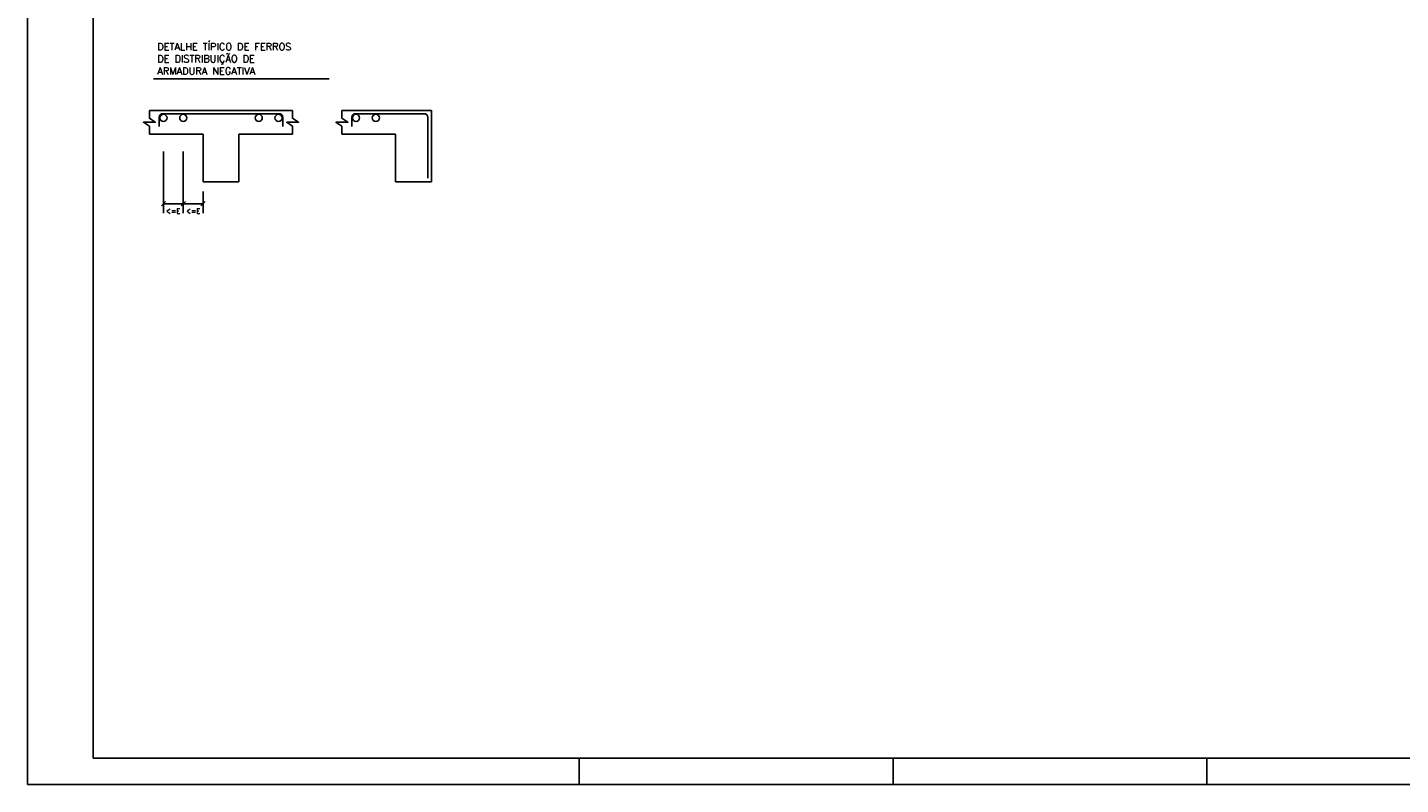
# Model space of a CAD drawing. Extents: x 0 to 119, y 0 to 84.
# Tile 1 of 14: x 0 to 52, y 0 to 29. Entities that reach past the tile are written whole.
import ezdxf

# ---------------------------------------------------------------- set-up
doc = ezdxf.new("R2010")
doc.units = 0
doc.header["$MEASUREMENT"] = 0
for name, color, linetype in [('1', 1, 'CONTINUOUS'), ('2', 2, 'CONTINUOUS'), ('3', 3, 'CONTINUOUS'), ('6', 6, 'CONTINUOUS'), ('8', 8, 'CONTINUOUS')]:
    doc.layers.add(name, color=color, linetype=linetype)
doc.styles.get("Standard").update_dxf_attribs({"font": 'ROMANS.SHX'})

msp = doc.modelspace()

# ---------------------------------------------------------------- linework, layer by layer
at = {"layer": '1', "linetype": 'Continuous'}
for p, q in [((0, 0), (0, 84.099998)), ((21, 0), (21, 1)), ((32.950001, 0), (32.950001, 1)), ((44.900002, 0), (44.900002, 1)), ((0, 0), (118.900002, 0))]:
    msp.add_line(p, q, dxfattribs=at)
at = {"layer": '2', "linetype": 'Continuous'}
for p, q in [((4.797045, 26.878344), (11.488079, 26.878344)), ((4.640392, 25.673122), (10.094938, 25.673122)), ((11.970999, 25.673122), (15.38009, 25.673122)), ((15.38009, 22.945849), (15.38009, 25.673122)), ((4.640392, 24.764031), (6.685847, 24.764031)), ((6.685847, 24.764031), (6.685847, 22.945849)), ((8.049483, 22.945849), (8.049483, 24.764031)), ((8.049483, 24.764031), (10.094938, 24.764031)), ((11.970999, 24.764031), (14.016454, 24.764031)), ((14.016454, 24.764031), (14.016454, 22.945849)), ((5.176857, 21.753139), (5.176857, 24.108458)), ((5.931348, 21.753139), (5.931348, 24.108458)), ((6.685847, 22.945849), (8.049483, 22.945849)), ((6.685847, 22.582218), (6.685847, 21.753139)), ((14.016454, 22.945849), (15.38009, 22.945849)), ((5.096505, 22.036425), (5.257208, 22.197114)), ((5.176857, 22.116769), (5.931348, 22.116769)), ((5.850997, 22.036425), (6.0117, 22.197114)), ((5.850997, 22.036425), (6.0117, 22.197114)), ((5.931348, 22.116769), (6.685847, 22.116769)), ((6.605496, 22.036425), (6.766198, 22.197114))]:
    msp.add_line(p, q, dxfattribs=at)
for points in [[(4.640392, 25.673122), (4.640392, 25.370091), (4.867665, 25.218576), (4.41312, 25.218576), (4.640392, 25.067061), (4.640392, 24.764031)], [(10.094938, 25.673122), (10.094938, 25.370091), (10.322211, 25.218576), (9.867665, 25.218576), (10.094938, 25.067061), (10.094938, 24.764031)], [(11.970999, 25.673122), (11.970999, 25.370091), (12.198272, 25.218576), (11.743726, 25.218576), (11.970999, 25.067061), (11.970999, 24.764031)]]:
    msp.add_lwpolyline(points, dxfattribs=at)
at = {"layer": '3', "linetype": 'Continuous'}
for centre in [(5.176857, 25.386007), (5.931348, 25.386007), (8.803982, 25.386007), (9.558474, 25.386007), (12.507463, 25.386007), (13.261955, 25.386007)]:
    msp.add_circle(centre, 0.136364, dxfattribs=at)
at = {"layer": '6', "linetype": 'Continuous'}
for p, q in [((5.014843, 25.410809), (5.014843, 25.058192)), ((5.151208, 25.547167), (7.367665, 25.547167)), ((7.367665, 25.547167), (9.584122, 25.547167)), ((9.720487, 25.058192), (9.720487, 25.410809)), ((12.34545, 25.410809), (12.34545, 25.058192)), ((12.481815, 25.547167), (14.932702, 25.547167)), ((14.932702, 25.547167), (15.103705, 25.547167)), ((15.24007, 23.088671), (15.24007, 25.410809))]:
    msp.add_line(p, q, dxfattribs=at)
for centre, radius, start, end in [((5.151208, 25.410809), 0.136358, 90, 180), ((9.584122, 25.410809), 0.136365, 0, 90), ((12.481815, 25.410809), 0.136358, 90, 180), ((15.103705, 25.410809), 0.136365, 0, 90)]:
    msp.add_arc(centre, radius, start, end, dxfattribs=at)
at = {"layer": '8', "linetype": 'Continuous'}
for p, q in [((2.5, 83.099998), (2.5, 1)), ((2.5, 1), (117.900002, 1))]:
    msp.add_line(p, q, dxfattribs=at)

# ---------------------------------------------------------------- texts
at = {"layer": '2', "linetype": 'Continuous'}
for s, height, p in [('DETALHE TÍPICO DE FERROS', 0.272727, (4.941157, 27.965436)), ('DE DISTRIBUIÇÃO DE', 0.272727, (4.941157, 27.50179)), ('ARMADURA NEGATIVA', 0.272727, (4.941157, 27.038145)), ('<=E', 0.181818, (5.276164, 21.750281)), ('<=E', 0.181818, (6.042356, 21.750281))]:
    msp.add_text(s, height=height, dxfattribs=at).set_placement(p)

doc.saveas('drawing.dxf')
